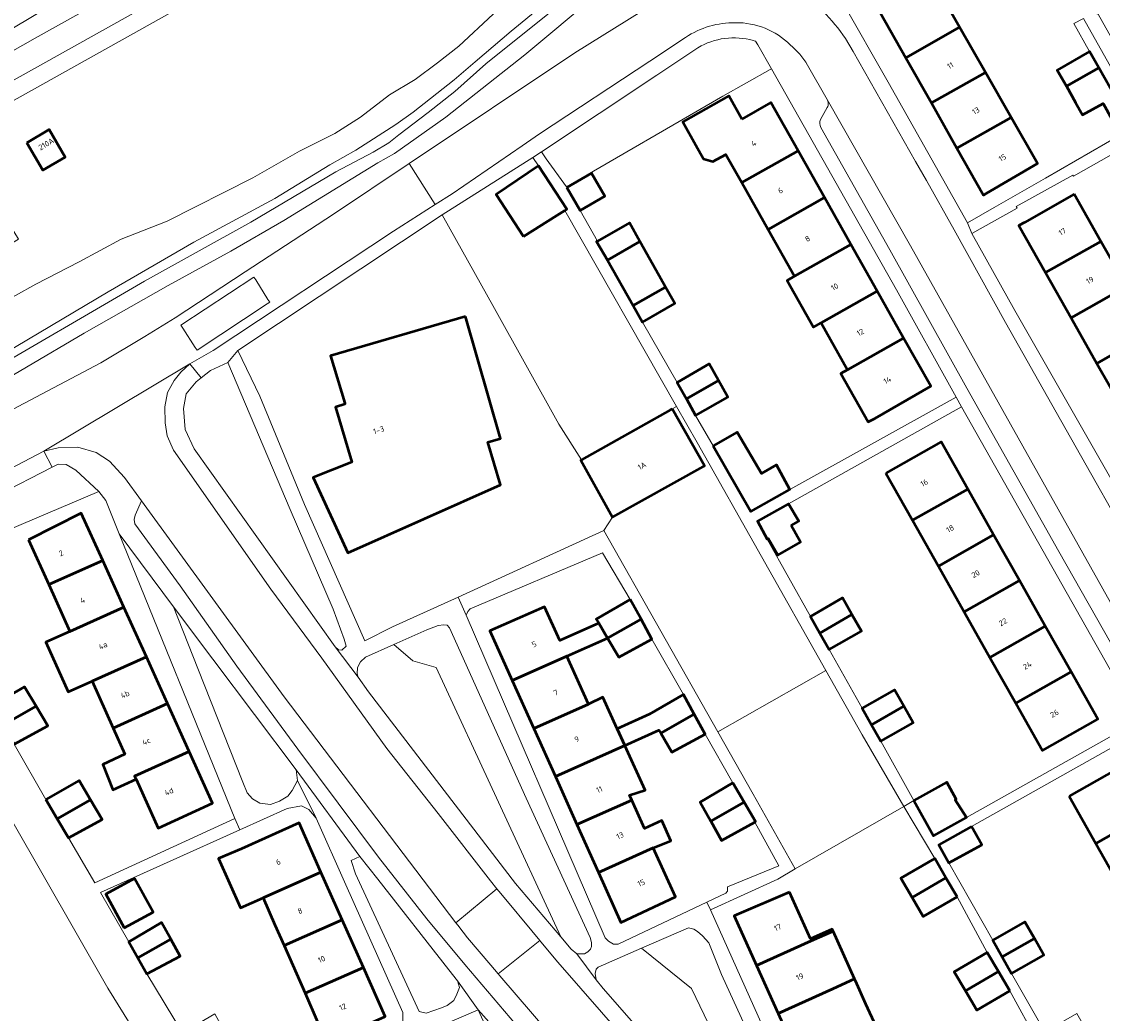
# Model space of a CAD drawing. Header units: metres. Extents: x 113441 to 115918, y 474822 to 477887.
# Tile 106 of 145: x 114306 to 114430, y 476734 to 476848. Entities that reach past the tile are written whole.
import ezdxf
from ezdxf.enums import TextEntityAlignment as Align

# ---------------------------------------------------------------- set-up
doc = ezdxf.new("R2010")
doc.units = ezdxf.units.M
for name, color, linetype, lineweight in [('B-WE-GR-BEPLANTING_CULTUUR_BOSPLANTSOEN-GV', 252, 'Continuous', 18), ('B-WE-GR-GRAS-GV', 252, 'Continuous', 13), ('B-WE-GR-GROENVOORZIENING-GV', 252, 'Continuous', 18), ('B-WE-GR-STRUIK-GV', 252, 'Continuous', 13), ('B-WE-OG-BEBOUWING-GV', 7, 'Continuous', 50), ('B-WE-OG-BEBOUWING-T18', 7, 'Continuous', 50), ('B-WE-OG-TERREIN_ERF-GV', 252, 'Continuous', 18), ('B-WE-OG-WATER-GV', 252, 'Continuous', 18), ('B-WE-OG-WATER_SLOOT-GV', 252, 'Continuous', 18), ('B-WE-VH-ONVERHARD-GV', 252, 'Continuous', 18), ('B-WE-VH-VERHARDING_GESLOTEN-GV', 252, 'Continuous', 18), ('B-WE-VH-VERHARDING_OPEN-GV', 252, 'Continuous', 18)]:
    doc.layers.add(name, color=color, linetype=linetype, lineweight=lineweight)
doc.styles.add('NLCS-ISO-ANNOTATIEF-T18', font='NLCS-ISO.ttf', dxfattribs={"height": 1.8})

msp = doc.modelspace()

# ---------------------------------------------------------------- linework, layer by layer
at = {"layer": 'B-WE-GR-BEPLANTING_CULTUUR_BOSPLANTSOEN-GV'}
for points in [[(114348.15, 476839.2), (114351.06, 476840.95), (114353.62, 476842.86), (114356.07, 476844.77), (114360.02, 476848.43), (114365.5, 476853.09), (114371.61, 476857.6), (114381.48, 476865.16), (114382.36, 476865.6), (114383.16, 476865.51), (114384, 476865.21), (114385.619, 476863.328), (114386.094, 476863.55), (114376.41, 476880.671), (114375.55, 476879.918), (114371.025, 476875.96)], [(114367.073, 476873.227), (114298.289, 476834.811), (114298.175, 476834.747), (114298.336, 476834.484), (114305.593, 476822.654), (114305.594, 476822.653), (114302.602, 476820.862), (114289.991, 476813.301), (114289.125, 476814.842), (114287.966, 476814.157), (114289.566, 476809.739), (114289.661, 476809.477), (114289.427, 476809.215)], [(114289.384, 476803.414), (114290.455, 476801.402), (114291.24, 476801.587), (114290.65, 476803.069), (114289.87, 476805.03), (114289.85, 476806), (114290, 476806.98), (114290.35, 476807.82), (114290.91, 476808.46), (114291.84, 476809.02), (114298.23, 476812.3), (114307.59, 476817.5), (114312.54, 476820.04), (114317.37, 476822.63), (114322.62, 476824.71), (114332.46, 476829.66), (114337.83, 476832.75), (114341.87, 476834.75), (114344.81, 476836.65), (114348.15, 476839.2)]]:
    msp.add_lwpolyline(points, dxfattribs=at)
for points in [[(114310.954, 476832.063), (114308.386, 476830.56), (114306.543, 476833.699), (114309.105, 476835.203)], [(114314.81, 476793.72), (114312.18, 476796.18), (114311.06, 476796.82), (114310.14, 476796.86), (114309.461, 476796.511), (114303.18, 476793.28), (114294.55, 476788.95), (114292.001, 476787.588), (114293.802, 476784.326), (114296.96, 476786.14)]]:
    msp.add_lwpolyline(points, close=True, dxfattribs=at)
at = {"layer": 'B-WE-GR-GRAS-GV'}
msp.add_lwpolyline([(114383.399, 476799.322), (114381.035, 476803.467), (114380.562, 476803.201), (114384.24, 476796.659), (114384.134, 476796.6), (114373.723, 476790.782), (114372.72, 476789.23), (114385.777, 476766.147), (114398.187, 476773.179)], close=True, dxfattribs=at)
at = {"layer": 'B-WE-GR-GROENVOORZIENING-GV'}
for points in [[(114388.342, 476859.757), (114388.233, 476859.722), (114386.903, 476862.119), (114386.094, 476863.55), (114385.619, 476863.328), (114385.877, 476862.64), (114385.87, 476861.85), (114383.58, 476859.45), (114371.96, 476850.72), (114363.64, 476843.79), (114354.59, 476836.62), (114348.7, 476832.47), (114346.78, 476831.4), (114336.02, 476824.79), (114329.95, 476821.26), (114322.77, 476817.34), (114313.11, 476811.87), (114293.26, 476800.16)], [(114323.54, 476813.64), (114331.57, 476818.92), (114341.7, 476825.51), (114350.408, 476831.327), (114369.38, 476844), (114377.052, 476848.792), (114377.995, 476849.46), (114379.518, 476850.423)], [(114295.193, 476797.861), (114295.25, 476797.756), (114305.54, 476803.45), (114315.04, 476808.45), (114320.07, 476811.48), (114323.54, 476813.64)]]:
    msp.add_lwpolyline(points, dxfattribs=at)
for points in [[(114329.59, 476808.5), (114327.61, 476807.6), (114326.53, 476806.741), (114325.95, 476806.28), (114324.81, 476804.91), (114324.5, 476803.25), (114324.7, 476800.82), (114325.74, 476798.59), (114341.89, 476775.89), (114342.27, 476775.58), (114342.67, 476775.53), (114343.18, 476776), (114342.93, 476776.79), (114341.69, 476780.23), (114336.73, 476791.64)], [(114327.892, 476774.48), (114323.38, 476780.48), (114326.157, 476773.436), (114331.3, 476760.39), (114331.81, 476759.17), (114332.43, 476758.47), (114333.26, 476758), (114334.5, 476757.83), (114335.52, 476758.2), (114336.48, 476758.79), (114336.98, 476759.43), (114337.58, 476760.58), (114337.42, 476761.81)], [(114363.82, 476758.57), (114355.03, 476778.08), (114354.76, 476778.39), (114354.36, 476778.44), (114353.71, 476778.34), (114352.4, 476777.85), (114348.626, 476776.173), (114350.808, 476774.302), (114353.484, 476773.538), (114367.784, 476742.645), (114368.96, 476741.26), (114369.6, 476740.71), (114370.51, 476740.73), (114370.88, 476740.93), (114371.19, 476741.25), (114371.3, 476741.54), (114371.31, 476742.03), (114371.16, 476742.57)], [(114348.626, 476776.173), (114345.38, 476774.73), (114344.82, 476774.2), (114344.46, 476773.54), (114344.44, 476772.82), (114344.54, 476772.45), (114345.72, 476770.76), (114362.59, 476748.76), (114367.784, 476742.645), (114353.484, 476773.538), (114350.808, 476774.302)], [(114344.729, 476751.888), (114343.743, 476751.407), (114344.249, 476749.87), (114351.535, 476734.098), (114352.341, 476733.891), (114354.095, 476734.51), (114354.761, 476734.782), (114355.53, 476735.38), (114355.86, 476736.07), (114356.16, 476736.85), (114355.94, 476737.61), (114354.955, 476738.864), (114346.79, 476749.264)], [(114386.19, 476738.35), (114384.74, 476741.97), (114384.04, 476742.76), (114383.46, 476743.26), (114383.05, 476743.54), (114382.42, 476743.7), (114377.019, 476741.351), (114382.778, 476736.723), (114394.298, 476712.755), (114398.5, 476708.13), (114399.02, 476707.69), (114399.59, 476708.04), (114399.75, 476708.5), (114399.56, 476709.24)], [(114377.019, 476741.351), (114372.05, 476739.19), (114371.83, 476738.96), (114371.7, 476738.47), (114371.83, 476737.73), (114372.62, 476736.74), (114380.97, 476727.23), (114392.64, 476714.58), (114394.298, 476712.755), (114382.778, 476736.723)]]:
    msp.add_lwpolyline(points, close=True, dxfattribs=at)
at = {"layer": 'B-WE-GR-STRUIK-GV'}
msp.add_lwpolyline([(114389.846, 476845.416, 0.206115), (114383.494, 476844.591)], format="xyb", dxfattribs=at)
for points in [[(114391.781, 476842.105), (114391.922, 476842.185), (114390.368, 476844.932), (114390.086, 476845.344), (114389.966, 476845.381), (114389.846, 476845.416)], [(114383.494, 476844.591), (114378.788, 476841.438), (114365.565, 476832.645), (114366.081, 476831.846), (114368.44, 476828.646), (114386.348, 476839.032), (114391.781, 476842.105)]]:
    msp.add_lwpolyline(points, dxfattribs=at)
at = {"layer": 'B-WE-OG-BEBOUWING-GV'}
for points in [[(114410.561, 476852.138), (114404.397, 476848.644), (114407.335, 476843.452), (114413.513, 476846.954)], [(114413.513, 476846.954), (114407.335, 476843.452), (114410.272, 476838.261), (114416.465, 476841.771)], [(114429.474, 476842.294), (114428.415, 476844.149), (114424.695, 476842.027), (114425.754, 476840.172)], [(114416.465, 476841.771), (114410.272, 476838.261), (114413.21, 476833.07), (114419.411, 476836.599)], [(114429.474, 476842.294), (114425.754, 476840.172), (114426.812, 476838.316), (114427.616, 476836.906), (114429.988, 476838.2), (114431.97, 476834.615), (114433.358, 476835.414)], [(114388.522, 476836.418), (114387.031, 476839.063), (114381.762, 476836.098), (114383.261, 476833.435), (114384.155, 476831.846), (114385.22, 476831.533), (114386.698, 476832.368), (114388.528, 476829.129), (114394.984, 476832.771), (114391.855, 476838.318)], [(114419.411, 476836.599), (114413.21, 476833.07), (114416.255, 476827.687), (114416.56, 476827.865), (114422.424, 476831.307)], [(114306.543, 476833.699), (114308.386, 476830.56), (114310.954, 476832.063), (114309.105, 476835.203)], [(114394.984, 476832.771), (114388.528, 476829.129), (114391.558, 476823.765), (114398.011, 476827.405)], [(114363.505, 476822.955), (114367.33, 476825.359), (114368.227, 476825.923), (114368.471, 476826.076), (114365.237, 476831.041), (114360.356, 476827.777)], [(114368.483, 476828.571), (114369.99, 476825.924), (114372.839, 476827.57), (114371.315, 476830.208)], [(114398.011, 476827.405), (114391.558, 476823.765), (114394.588, 476818.401), (114401.037, 476822.039)], [(114426.647, 476827.791), (114420.956, 476824.568), (114420.296, 476824.194), (114423.352, 476818.815), (114429.714, 476822.387)], [(114376.83, 476822.394), (114375.646, 476824.513), (114371.977, 476822.436), (114371.885, 476822.384), (114373.122, 476820.248)], [(114378.696, 476819.055), (114376.83, 476822.394), (114373.122, 476820.248), (114376.085, 476815.037), (114379.778, 476817.154)], [(114401.037, 476822.039), (114394.588, 476818.401), (114393.72, 476817.912), (114396.747, 476812.545), (114397.618, 476813.036), (114404.064, 476816.672)], [(114429.714, 476822.387), (114423.352, 476818.815), (114426.308, 476813.61), (114432.65, 476817.213)], [(114379.778, 476817.154), (114376.085, 476815.037), (114377.152, 476813.135), (114380.86, 476815.252)], [(114432.65, 476817.213), (114426.308, 476813.61), (114429.265, 476808.406), (114435.604, 476812.007)], [(114404.064, 476816.672), (114397.618, 476813.036), (114400.648, 476807.672), (114407.091, 476811.306)], [(114356.865, 476813.797), (114341.362, 476809.285), (114342.995, 476803.84), (114343.031, 476803.72), (114341.929, 476803.39), (114343.829, 476797.062), (114339.397, 476795.332), (114343.344, 476786.675), (114360.879, 476794.497), (114359.407, 476799.354), (114360.848, 476799.793)], [(114435.604, 476812.007), (114429.265, 476808.406), (114432.221, 476803.202), (114438.557, 476806.801)], [(114407.091, 476811.306), (114400.648, 476807.672), (114399.905, 476807.253), (114403.025, 476801.722), (114403.795, 476802.1), (114410.211, 476805.775)], [(114385.869, 476806.442), (114384.787, 476808.344), (114381.109, 476806.227), (114382.176, 476804.325)], [(114385.869, 476806.442), (114382.176, 476804.325), (114383.243, 476802.424), (114386.951, 476804.541)], [(114380.562, 476803.201), (114380.348, 476803.081), (114370.153, 476797.35), (114370.076, 476797.307), (114373.723, 476790.782), (114384.134, 476796.6), (114384.24, 476796.659)], [(114385.248, 476798.934), (114389.565, 476791.441), (114394.053, 476793.935), (114392.516, 476796.756), (114390.778, 476795.764), (114388.016, 476800.519)], [(114405.052, 476795.826), (114408.111, 476790.413), (114414.452, 476793.995), (114411.393, 476799.409)], [(114414.452, 476793.995), (114408.111, 476790.413), (114411.071, 476785.174), (114417.412, 476788.757)], [(114394.185, 476789.817), (114395.055, 476790.308), (114393.877, 476792.296), (114390.33, 476790.305), (114391.442, 476788.269), (114391.573, 476788.343), (114392.654, 476786.427), (114395.267, 476787.901)], [(114306.753, 476788.186), (114309.059, 476783.046), (114315.247, 476785.823), (114312.795, 476791.241)], [(114417.412, 476788.757), (114411.071, 476785.174), (114414.031, 476779.934), (114420.372, 476783.517)], [(114315.247, 476785.823), (114309.059, 476783.046), (114311.474, 476777.663), (114317.679, 476780.447)], [(114420.372, 476783.517), (114414.031, 476779.934), (114416.992, 476774.695), (114423.333, 476778.278)], [(114375.74, 476781.35), (114371.84, 476779.09), (114372.122, 476778.613), (114373.13, 476776.905), (114376.975, 476779.075)], [(114401.166, 476779.608), (114400.084, 476781.509), (114396.406, 476779.392), (114397.473, 476777.491)], [(114317.679, 476780.447), (114311.474, 476777.663), (114308.737, 476776.435), (114311.293, 476770.739), (114314.03, 476771.967), (114320.253, 476774.76)], [(114373.13, 476776.905), (114372.122, 476778.613), (114367.648, 476776.634), (114365.904, 476780.496), (114359.656, 476777.727), (114362.211, 476772.034), (114368.459, 476774.838)], [(114376.975, 476779.075), (114373.13, 476776.905), (114374.42, 476774.72), (114378.21, 476776.8)], [(114401.166, 476779.608), (114397.473, 476777.491), (114398.54, 476775.589), (114402.248, 476777.706)], [(114423.333, 476778.278), (114416.992, 476774.695), (114419.952, 476769.456), (114426.293, 476773.039)], [(114320.253, 476774.76), (114314.03, 476771.967), (114316.437, 476766.603), (114322.677, 476769.403)], [(114368.459, 476774.838), (114362.211, 476772.034), (114364.681, 476766.53), (114370.94, 476769.34)], [(114426.293, 476773.039), (114419.952, 476769.456), (114423.011, 476764.042), (114429.352, 476767.625)], [(114302.487, 476769.139), (114303.787, 476766.944), (114307.617, 476769.089), (114306.297, 476771.309)], [(114374.247, 476766.513), (114372.61, 476770.13), (114370.94, 476769.34), (114364.681, 476766.53), (114367.152, 476761.026), (114375.113, 476764.6)], [(114383.08, 476768.176), (114381.845, 476770.451), (114377.945, 476768.191), (114374.247, 476766.513), (114375.113, 476764.6), (114379.027, 476766.358), (114379.235, 476766.006)], [(114407.109, 476769.094), (114406.027, 476770.995), (114402.349, 476768.878), (114403.416, 476766.977)], [(114307.617, 476769.089), (114303.787, 476766.944), (114305.087, 476764.749), (114308.937, 476766.869)], [(114322.677, 476769.403), (114316.437, 476766.603), (114317.78, 476763.61), (114315.25, 476762.4), (114316.42, 476759.53), (114319.08, 476760.72), (114318.911, 476761.096), (114325.163, 476763.909)], [(114407.109, 476769.094), (114403.416, 476766.977), (114404.483, 476765.075), (114408.191, 476767.192)], [(114383.08, 476768.176), (114379.235, 476766.006), (114380.525, 476763.821), (114384.315, 476765.901)], [(114325.163, 476763.909), (114318.911, 476761.096), (114319.08, 476760.72), (114321.597, 476755.113), (114327.843, 476757.987)], [(114375.113, 476764.6), (114367.152, 476761.026), (114369.622, 476755.522), (114375.908, 476758.344), (114375.658, 476758.899), (114377.44, 476759.46)], [(114426.069, 476758.774), (114429.133, 476753.35), (114435.492, 476756.943), (114432.428, 476762.367)], [(114308.73, 476758.4), (114310.03, 476756.205), (114313.86, 476758.35), (114312.54, 476760.57)], [(114387.51, 476760.33), (114383.75, 476758.1), (114384.985, 476755.91), (114388.815, 476758.1)], [(114408.273, 476758.277), (114410.524, 476754.243), (114414.285, 476756.342), (114413.02, 476758.384), (114413.116, 476758.438), (114412.034, 476760.376)], [(114313.86, 476758.35), (114310.03, 476756.205), (114311.33, 476754.01), (114315.18, 476756.13)], [(114375.908, 476758.344), (114369.622, 476755.522), (114372.092, 476750.019), (114378.379, 476752.873), (114380.39, 476753.66), (114379.37, 476755.98), (114377.378, 476755.089)], [(114388.815, 476758.1), (114384.985, 476755.91), (114386.22, 476753.72), (114390.03, 476755.82), (114390.12, 476755.87)], [(114435.492, 476756.943), (114429.133, 476753.35), (114432.099, 476748.101), (114438.458, 476751.693)], [(114331.171, 476752.735), (114328.531, 476751.623), (114331.049, 476745.968), (114333.642, 476747.121), (114340.276, 476750.076), (114337.758, 476755.731)], [(114414.87, 476755.294), (114411.109, 476753.195), (114412.287, 476751.148), (114416.048, 476753.217)], [(114378.379, 476752.873), (114372.092, 476750.019), (114374.658, 476744.301), (114380.917, 476747.253)], [(114411.932, 476749.439), (114410.651, 476751.639), (114406.787, 476749.389), (114408.068, 476747.189)], [(114340.276, 476750.076), (114333.642, 476747.121), (114335, 476744.037), (114336.049, 476741.653), (114342.707, 476744.617)], [(114317.726, 476743.687), (114321.041, 476745.497), (114318.904, 476749.357), (114315.621, 476747.541)], [(114413.213, 476747.239), (114411.932, 476749.439), (114408.068, 476747.189), (114409.349, 476744.989)], [(114394.013, 476747.775), (114387.659, 476745.073), (114390.23, 476739.361), (114396.507, 476742.187), (114399, 476743.309), (114398.9, 476743.53), (114396.394, 476742.442)], [(114323.05, 476742.375), (114321.98, 476744.3), (114318.25, 476742.08), (114319.279, 476740.241)], [(114342.707, 476744.617), (114336.049, 476741.653), (114338.457, 476736.184), (114345.138, 476739.159)], [(114422.088, 476742.477), (114421.006, 476744.379), (114417.328, 476742.262), (114418.395, 476740.36)], [(114399, 476743.309), (114396.507, 476742.187), (114390.23, 476739.361), (114392.694, 476733.887), (114398.954, 476736.705), (114401.468, 476737.837)], [(114323.05, 476742.375), (114319.279, 476740.241), (114320.308, 476738.402), (114324.12, 476740.45)], [(114422.088, 476742.477), (114418.395, 476740.36), (114419.462, 476738.459), (114423.17, 476740.576)], [(114417.971, 476738.682), (114416.671, 476740.88), (114412.902, 476738.65), (114414.202, 476736.452)], [(114345.138, 476739.159), (114338.457, 476736.184), (114339.89, 476732.929), (114340.939, 476730.545), (114347.652, 476733.512)], [(114402.77, 476734.95), (114401.57, 476737.61), (114401.468, 476737.837), (114398.954, 476736.705), (114392.694, 476733.887), (114395.158, 476728.414), (114401.401, 476731.224), (114403.957, 476732.374)], [(114419.272, 476736.485), (114417.971, 476738.682), (114414.202, 476736.452), (114415.503, 476734.255)]]:
    msp.add_lwpolyline(points, close=True, dxfattribs=at)
at = {"layer": 'B-WE-OG-TERREIN_ERF-GV'}
for points in [[(114410.561, 476852.138), (114413.513, 476846.954), (114416.465, 476841.771), (114419.411, 476836.599), (114422.424, 476831.307), (114416.56, 476827.865), (114416.255, 476827.687), (114413.21, 476833.07), (114410.272, 476838.261), (114407.335, 476843.452), (114404.397, 476848.644), (114401.46, 476853.835), (114398.357, 476859.32), (114399.059, 476859.729), (114398.987, 476860.283), (114400.851, 476860.732), (114404.474, 476862.79), (114407.61, 476857.321), (114408.999, 476854.883)], [(114406.266, 476816.837), (114391.922, 476842.185), (114391.781, 476842.105), (114386.348, 476839.032), (114368.44, 476828.646), (114368.483, 476828.571), (114371.315, 476830.208), (114372.839, 476827.57), (114369.99, 476825.924), (114371.977, 476822.436), (114375.646, 476824.513), (114376.83, 476822.394), (114378.696, 476819.055), (114379.778, 476817.154), (114380.86, 476815.252), (114377.152, 476813.135), (114381.109, 476806.227), (114384.787, 476808.344), (114385.869, 476806.442), (114386.951, 476804.541), (114383.243, 476802.424), (114385.248, 476798.934), (114388.016, 476800.519), (114390.778, 476795.764), (114392.516, 476796.756), (114394.053, 476793.935), (114413.102, 476804.529)], [(114393.72, 476817.912), (114394.588, 476818.401), (114391.558, 476823.765), (114388.528, 476829.129), (114386.698, 476832.368), (114385.22, 476831.533), (114384.155, 476831.846), (114383.261, 476833.435), (114381.762, 476836.098), (114387.031, 476839.063), (114388.522, 476836.418), (114391.855, 476838.318), (114394.984, 476832.771), (114398.011, 476827.405), (114401.037, 476822.039), (114404.064, 476816.672), (114407.091, 476811.306), (114410.211, 476805.775), (114403.795, 476802.1), (114403.025, 476801.722), (114399.905, 476807.253), (114400.648, 476807.672), (114397.618, 476813.036), (114396.747, 476812.545)], [(114435.604, 476812.007), (114438.557, 476806.801), (114441.496, 476801.623), (114442.852, 476799.233), (114444.49, 476796.347), (114438.244, 476792.599), (114435.177, 476797.997), (114432.221, 476803.202), (114429.265, 476808.406), (114426.308, 476813.61), (114423.352, 476818.815), (114420.296, 476824.194), (114420.956, 476824.568), (114426.647, 476827.791), (114429.714, 476822.387), (114432.65, 476817.213)], [(114372.72, 476789.23), (114373.723, 476790.782), (114370.076, 476797.307), (114370.153, 476797.35), (114367.57, 476801.45), (114360.157, 476814.711), (114354.16, 476825.44), (114330.74, 476809.87), (114333.28, 476804.64), (114338.4, 476792.22), (114345.31, 476776.59), (114348.48, 476778.2), (114355.998, 476781.621)], [(114356.865, 476813.797), (114360.848, 476799.793), (114359.407, 476799.354), (114360.879, 476794.497), (114343.344, 476786.675), (114339.397, 476795.332), (114343.829, 476797.062), (114341.929, 476803.39), (114343.031, 476803.72), (114342.995, 476803.84), (114341.362, 476809.285)], [(114416.992, 476774.695), (114414.031, 476779.934), (114411.071, 476785.174), (114408.111, 476790.413), (114405.052, 476795.826), (114411.393, 476799.409), (114414.452, 476793.995), (114417.412, 476788.757), (114420.372, 476783.517), (114423.333, 476778.278), (114426.293, 476773.039), (114429.352, 476767.625), (114423.011, 476764.042), (114419.952, 476769.456)], [(114317.151, 476788.859), (114315.6, 476792.68), (114314.81, 476793.72), (114296.96, 476786.14), (114299.93, 476781.06), (114300.43, 476781.41), (114301.68, 476779.205), (114302.93, 476777), (114299.26, 476774.75), (114302.487, 476769.139), (114306.297, 476771.309), (114307.617, 476769.089), (114308.937, 476766.869), (114305.087, 476764.749), (114308.73, 476758.4), (114312.54, 476760.57), (114313.86, 476758.35), (114315.18, 476756.13), (114311.33, 476754.01), (114314.36, 476748.86), (114330.39, 476756.23)], [(114316.437, 476766.603), (114314.03, 476771.967), (114311.293, 476770.739), (114308.737, 476776.435), (114311.474, 476777.663), (114309.059, 476783.046), (114306.753, 476788.186), (114312.795, 476791.241), (114315.247, 476785.823), (114317.679, 476780.447), (114320.253, 476774.76), (114322.677, 476769.403), (114325.163, 476763.909), (114327.843, 476757.987), (114321.597, 476755.113), (114319.08, 476760.72), (114316.42, 476759.53), (114315.25, 476762.4), (114317.78, 476763.61)], [(114390.03, 476755.82), (114386.22, 476753.72), (114384.985, 476755.91), (114383.75, 476758.1), (114387.51, 476760.33), (114384.315, 476765.901), (114380.525, 476763.821), (114379.235, 476766.006), (114379.027, 476766.358), (114375.113, 476764.6), (114377.44, 476759.46), (114375.658, 476758.899), (114375.908, 476758.344), (114377.378, 476755.089), (114379.37, 476755.98), (114380.39, 476753.66), (114378.379, 476752.873), (114380.917, 476747.253), (114374.658, 476744.301), (114372.092, 476750.019), (114369.622, 476755.522), (114367.152, 476761.026), (114364.681, 476766.53), (114362.211, 476772.034), (114359.656, 476777.727), (114365.904, 476780.496), (114367.648, 476776.634), (114372.122, 476778.613), (114371.84, 476779.09), (114375.74, 476781.35), (114372.57, 476786.69), (114357.38, 476780.25), (114357.1, 476779.95), (114356.94, 476779.55), (114372.88, 476742.55), (114373.26, 476742.18), (114373.81, 476741.82), (114374.35, 476741.81), (114384.534, 476746.646), (114386.69, 476747.67), (114386.91, 476747.91), (114386.88, 476748.39), (114392.77, 476750.8)], [(114378.21, 476776.8), (114374.42, 476774.72), (114373.13, 476776.905), (114368.459, 476774.838), (114370.94, 476769.34), (114372.61, 476770.13), (114374.247, 476766.513), (114377.945, 476768.191), (114381.845, 476770.451)], [(114454.951, 476730.489), (114434.742, 476766.262), (114434.612, 476766.393), (114414.87, 476755.294), (114416.048, 476753.217), (114412.287, 476751.148), (114417.328, 476742.262), (114421.006, 476744.379), (114422.088, 476742.477), (114423.17, 476740.576), (114419.462, 476738.459), (114423.27, 476731.767), (114426.948, 476733.884), (114428.03, 476731.982), (114429.112, 476730.081), (114425.404, 476727.964), (114429.238, 476721.21), (114432.976, 476723.267), (114434.124, 476721.22), (114430.452, 476719.121), (114431.671, 476717.199)], [(114429.133, 476753.35), (114426.069, 476758.774), (114432.428, 476762.367), (114435.492, 476756.943), (114438.458, 476751.693), (114441.425, 476746.443), (114444.391, 476741.194), (114447.357, 476735.944), (114450.421, 476730.52), (114444.061, 476726.927), (114440.997, 476732.351), (114438.031, 476737.601), (114435.065, 476742.85), (114432.099, 476748.101)], [(114336.41, 476757.38), (114330.971, 476754.936), (114314.98, 476747.75), (114318.25, 476742.08), (114321.98, 476744.3), (114323.05, 476742.375), (114324.12, 476740.45), (114320.308, 476738.402), (114324.4, 476731.67), (114328.12, 476733.82), (114329.19, 476731.895), (114330.26, 476729.97), (114326.7, 476728.057), (114329.38, 476722.93), (114347.56, 476730.86), (114349.181, 476731.875), (114349.669, 476732.944), (114349.669, 476733.976), (114343.142, 476748.641), (114339.729, 476756.255), (114338.867, 476757.268), (114338.032, 476757.69)], [(114425.025, 476726.279), (114421.256, 476724.049), (114419.956, 476726.247), (114418.655, 476728.444), (114422.424, 476730.674), (114419.272, 476736.485), (114415.503, 476734.255), (114414.202, 476736.452), (114412.902, 476738.65), (114416.671, 476740.88), (114413.213, 476747.239), (114409.349, 476744.989), (114408.068, 476747.189), (114406.787, 476749.389), (114410.651, 476751.639), (114407.12, 476757.603), (114394.662, 476750.441), (114392.66, 476749.29), (114384.96, 476745.75), (114401.19, 476709.53), (114412.84, 476714.6), (114428, 476721.198)], [(114336.049, 476741.653), (114335, 476744.037), (114333.642, 476747.121), (114331.049, 476745.968), (114328.531, 476751.623), (114331.171, 476752.735), (114337.758, 476755.731), (114340.276, 476750.076), (114342.707, 476744.617), (114345.138, 476739.159), (114347.652, 476733.512), (114340.939, 476730.545), (114339.89, 476732.929), (114338.457, 476736.184)], [(114317.726, 476743.687), (114315.621, 476747.541), (114318.904, 476749.357), (114321.041, 476745.497)]]:
    msp.add_lwpolyline(points, close=True, dxfattribs=at)
for points in [[(114394.857, 476859.009), (114405.324, 476840.638), (114414.421, 476824.503), (114417.47, 476826.26), (114423.364, 476829.656), (114431.97, 476834.615), (114429.988, 476838.2), (114427.616, 476836.906), (114426.812, 476838.316), (114425.754, 476840.172), (114424.695, 476842.027), (114428.415, 476844.149), (114426.601, 476847.365), (114427.714, 476847.958)], [(114434.081, 476834.128), (114426.555, 476829.87), (114426.498, 476829.979), (114420.015, 476826.383), (114420.1, 476826.218), (114414.904, 476823.278), (114419.853, 476814.471), (114434.669, 476788.523)], [(114432.966, 476769.448), (114413.74, 476803.44), (114393.877, 476792.296), (114395.055, 476790.308), (114394.185, 476789.817), (114395.267, 476787.901), (114392.654, 476786.427), (114391.573, 476788.343), (114391.442, 476788.269), (114396.406, 476779.392), (114400.084, 476781.509), (114401.166, 476779.608), (114402.248, 476777.706), (114398.54, 476775.589), (114402.349, 476768.878), (114406.027, 476770.995), (114407.109, 476769.094), (114408.191, 476767.192), (114404.483, 476765.075), (114408.273, 476758.277), (114412.034, 476760.376), (114413.116, 476758.438), (114413.02, 476758.384), (114414.285, 476756.342), (114434.091, 476767.458)], [(114395.158, 476728.414), (114392.694, 476733.887), (114390.23, 476739.361), (114387.659, 476745.073), (114394.013, 476747.775), (114396.394, 476742.442), (114398.9, 476743.53), (114399, 476743.309), (114401.468, 476737.837), (114401.57, 476737.61), (114402.77, 476734.95), (114403.957, 476732.374)], [(114374.931, 476697.81), (114358.315, 476734.291), (114355.553, 476733.105)]]:
    msp.add_lwpolyline(points, dxfattribs=at)
at = {"layer": 'B-WE-OG-WATER-GV'}
for points in [[(114432.292, 476846.916), (114430.819, 476848.626), (114430.187, 476849.36), (114429.941, 476849.212), (114426.964, 476854.159), (114425.882, 476856.105), (114420.543, 476865.603), (114416.479, 476872.692), (114409.97, 476883.635), (114409.19, 476882.991), (114409.375, 476882.668), (114415.516, 476871.958), (114428.913, 476848.593), (114429.35, 476848.45), (114429.386, 476848.438), (114458.322, 476797.003), (114460.288, 476794.65), (114460.565, 476795.99), (114460.61, 476796.211), (114460.698, 476796.637), (114460.923, 476797.72)], [(114300.47, 476806.46), (114320.05, 476817.82), (114332.25, 476824.6), (114341.97, 476830.35), (114346.26, 476832.62), (114348.07, 476833.68), (114349.2, 476834.62), (114352.57, 476837.15), (114355.64, 476839.59), (114359.2, 476842.73), (114375.45, 476855.82)], [(114369.26, 476852.4), (114362.1, 476846.5), (114357.94, 476842.98), (114355.55, 476840.9), (114350.83, 476837.2), (114348.86, 476835.79), (114344.26, 476832.86), (114341.29, 476831.17), (114334.97, 476827.32), (114325.7, 476822.32), (114315.87, 476816.62), (114293.51, 476803.34)]]:
    msp.add_lwpolyline(points, dxfattribs=at)
at = {"layer": 'B-WE-OG-WATER_SLOOT-GV'}
for points in [[(114375.45, 476855.82), (114359.2, 476842.73), (114355.64, 476839.59), (114352.57, 476837.15), (114349.2, 476834.62), (114348.07, 476833.68), (114346.26, 476832.62), (114341.97, 476830.35), (114332.25, 476824.6), (114320.05, 476817.82), (114300.47, 476806.46)], [(114293.51, 476803.34), (114315.87, 476816.62), (114325.7, 476822.32), (114334.97, 476827.32), (114341.29, 476831.17), (114344.26, 476832.86), (114348.86, 476835.79), (114350.83, 476837.2), (114355.55, 476840.9), (114357.94, 476842.98), (114362.1, 476846.5), (114369.26, 476852.4)], [(114293.26, 476800.16), (114313.11, 476811.87), (114322.77, 476817.34), (114329.95, 476821.26), (114336.02, 476824.79), (114346.78, 476831.4), (114348.7, 476832.47), (114354.59, 476836.62), (114363.64, 476843.79), (114371.96, 476850.72)], [(114360.02, 476848.43), (114356.07, 476844.77), (114353.62, 476842.86), (114351.06, 476840.95), (114348.15, 476839.2), (114344.81, 476836.65), (114341.87, 476834.75), (114337.83, 476832.75), (114332.46, 476829.66), (114322.62, 476824.71), (114317.37, 476822.63), (114312.54, 476820.04), (114307.59, 476817.5), (114298.23, 476812.3)], [(114427.714, 476847.958), (114442.024, 476822.538), (114443.876, 476819.248), (114444.962, 476817.4), (114446.047, 476815.552), (114447.943, 476812.213), (114458.501, 476793.615), (114462.498, 476786.574), (114464.356, 476783.247), (114465.397, 476781.369), (114466.437, 476779.49), (114468.327, 476776.138), (114482.713, 476750.626), (114484.643, 476747.259), (114485.717, 476745.36), (114486.792, 476743.461), (114488.516, 476740.5), (114493.169, 476732.27), (114495.43, 476728.27), (114495.69, 476729.016), (114496.549, 476731.954), (114496.613, 476732.171), (114496.641, 476732.269), (114496.834, 476732.928)], [(114458.322, 476797.003), (114429.386, 476848.438)]]:
    msp.add_lwpolyline(points, dxfattribs=at)
at = {"layer": 'B-WE-VH-ONVERHARD-GV'}
msp.add_lwpolyline([(114354.08, 476671.18), (114334.82, 476704.66), (114320.882, 476728.461), (114320.254, 476729.638), (114315.85, 476736.79), (114304.77, 476756.09), (114298.941, 476766.719), (114295.557, 476765.153), (114292.105, 476763.206), (114288.388, 476761.108), (114282.488, 476757.364), (114271.847, 476777.003), (114259.94, 476770.963), (114254.614, 476768.128), (114250.452, 476766.134), (114254.885, 476758.107), (114263.207, 476743.375), (114264.292, 476741.456), (114282.842, 476708.617), (114283.519, 476707.394), (114301.471, 476675.543)], dxfattribs=at)
at = {"layer": 'B-WE-VH-VERHARDING_GESLOTEN-GV'}
for points in [[(114365.15, 476877.953), (114358.998, 476874.49), (114335.519, 476861.381), (114335.503, 476861.372), (114318.532, 476851.877), (114307.486, 476845.68), (114303.217, 476843.29), (114291.05, 476836.235), (114291.04, 476836.229), (114288.332, 476834.676), (114278.714, 476829.43), (114268.981, 476824.297), (114260.117, 476819.65), (114259.184, 476819.219), (114258.421, 476818.792)], [(114291.539, 476838.846), (114327.175, 476860.137), (114334.02, 476864.011), (114357.44, 476877.019)], [(114257.861, 476814.484), (114264.66, 476818.33), (114272.54, 476822.65), (114280.85, 476827.34), (114288.655, 476831.716), (114294.064, 476834.742), (114366.591, 476875.313)], [(114379.518, 476850.423), (114377.995, 476849.46), (114377.052, 476848.792), (114369.38, 476844), (114350.408, 476831.327), (114353.376, 476826.618), (114355.31, 476827.86), (114363.365, 476833.356), (114365.35, 476834.71), (114377.973, 476843.061), (114382.089, 476845.772)], [(114396.08, 476842.596), (114398.319, 476838.669), (114407.868, 476821.872), (114430.822, 476780.993), (114435.392, 476783.703), (114424.601, 476802.825), (114418.777, 476813.081), (114412.879, 476823.732), (114409.702, 476829.376), (114408.442, 476831.55), (114401.304, 476844.17), (114400.427, 476845.648)], [(114302.2, 476795.06), (114308.51, 476798.36), (114325.25, 476808.35), (114327.9, 476809.9), (114348.6, 476823.55), (114353.376, 476826.618), (114350.408, 476831.327), (114341.7, 476825.51), (114331.57, 476818.92), (114323.54, 476813.64), (114320.07, 476811.48), (114315.04, 476808.45), (114305.54, 476803.45)]]:
    msp.add_lwpolyline(points, dxfattribs=at)
for points in [[(114400.427, 476845.648, 0.0425798), (114397.87, 476848.755)], [(114382.089, 476845.772, -0.1523977), (114387.814, 476847.465)], [(114387.814, 476847.465, -0.1992823), (114394.09, 476844.923)], [(114394.09, 476844.923, -0.0808104), (114396.08, 476842.596)]]:
    msp.add_lwpolyline(points, format="xyb", dxfattribs=at)
for points in [[(114334.099, 476815.222), (114334.401, 476815.422), (114334.198, 476815.745), (114332.79, 476817.979), (114332.591, 476818.295), (114324.212, 476812.773), (114324.268, 476812.686), (114324.417, 476812.457), (114325.862, 476810.236), (114326.072, 476809.914)], [(114324.417, 476812.457), (114324.268, 476812.686), (114324.212, 476812.773), (114332.591, 476818.295), (114332.79, 476817.979), (114334.198, 476815.745), (114334.401, 476815.422), (114334.099, 476815.222), (114326.072, 476809.914), (114325.862, 476810.236)], [(114325.25, 476808.35), (114308.51, 476798.36), (114310.13, 476798.71), (114312.39, 476798.79), (114314.49, 476798.18), (114316.02, 476797.21), (114317.75, 476795.33), (114319.69, 476792.65), (114336.07, 476770.16), (114355.74, 476744.28), (114360.459, 476748.157), (114359.7, 476749.07), (114353.73, 476756.81), (114347.83, 476764.26), (114340.38, 476774.6), (114334.52, 476782.51), (114323.37, 476798.45), (114322.65, 476800.09), (114322.42, 476801.6), (114322.38, 476803.43), (114322.66, 476805.07), (114323.46, 476806.43), (114324.21, 476807.39)], [(114360.459, 476748.157), (114355.74, 476744.28), (114355.955, 476743.996), (114356.565, 476743.194), (114357.07, 476742.53), (114359.761, 476739.397), (114360.598, 476738.423), (114365.365, 476742.257), (114364.472, 476743.331), (114361.27, 476747.182), (114360.663, 476747.911)], [(114365.5, 476742.095), (114365.365, 476742.257), (114360.598, 476738.423), (114360.8, 476738.187), (114370.17, 476727.28), (114377.2, 476719.48), (114384.36, 476711.83), (114393.6, 476702.07), (114400.76, 476694.76), (114415.979, 476679.79), (114417.44, 476678.39), (114418.06, 476677.12), (114418.593, 476675.464), (114424.74, 476680.46), (114423.08, 476681.77), (114421.28, 476683.33), (114411.76, 476692.57), (114405.31, 476698.92), (114398.99, 476705.42), (114391.05, 476713.48), (114383.76, 476721.36), (114375.07, 476730.99), (114367.45, 476739.75)]]:
    msp.add_lwpolyline(points, close=True, dxfattribs=at)
at = {"layer": 'B-WE-VH-VERHARDING_OPEN-GV'}
for points in [[(114366.591, 476875.313), (114294.064, 476834.742), (114295.139, 476833.052), (114298.175, 476834.747), (114298.289, 476834.811), (114367.073, 476873.227)], [(114414.421, 476824.503), (114405.324, 476840.638), (114394.857, 476859.009), (114394.273, 476860.099), (114392.895, 476859.327), (114392.917, 476859.288), (114397.075, 476851.932)], [(114382.089, 476845.772), (114377.973, 476843.061), (114365.35, 476834.71), (114363.365, 476833.356), (114355.31, 476827.86), (114353.376, 476826.618), (114348.6, 476823.55), (114327.9, 476809.9), (114325.25, 476808.35), (114326.53, 476806.741), (114327.61, 476807.6), (114329.59, 476808.5), (114330.74, 476809.87), (114354.16, 476825.44), (114364.575, 476832.02), (114365.565, 476832.645)], [(114389.846, 476845.416), (114389.966, 476845.381), (114390.086, 476845.344), (114390.368, 476844.932), (114391.922, 476842.185), (114406.266, 476816.837), (114413.102, 476804.529), (114413.74, 476803.44), (114432.966, 476769.448), (114434.323, 476770.198), (114424.889, 476786.841), (114414.323, 476805.553), (114405.503, 476821.415), (114397.597, 476835.433)], [(114400.427, 476845.648), (114401.304, 476844.17), (114408.442, 476831.55), (114409.702, 476829.376), (114412.879, 476823.732), (114418.777, 476813.081), (114424.601, 476802.825), (114435.392, 476783.703), (114435.63, 476783.281), (114436.048, 476782.541), (114438.648, 476777.932), (114440.174, 476778.813), (114435.353, 476787.318), (114434.669, 476788.523), (114419.853, 476814.471), (114414.904, 476823.278), (114414.421, 476824.503)], [(114365.565, 476832.645), (114378.788, 476841.438), (114383.494, 476844.591)], [(114398.319, 476838.669), (114396.08, 476842.596)], [(114434.935, 476773.722), (114434.65, 476774.225), (114433.987, 476775.398), (114431.476, 476779.837), (114431.004, 476780.671), (114430.822, 476780.993), (114407.868, 476821.872), (114398.319, 476838.669)], [(114397.572, 476836.382), (114398.328, 476837.73)], [(114398.328, 476837.73), (114397.572, 476836.382)], [(114397.597, 476835.433), (114405.503, 476821.415), (114414.323, 476805.553), (114424.889, 476786.841), (114434.323, 476770.198), (114456.92, 476730.335), (114466.792, 476713.123), (114469.157, 476713.014), (114469.35, 476712.978), (114457.569, 476733.703), (114434.935, 476773.722)], [(114401.19, 476709.53), (114384.96, 476745.75), (114384.534, 476746.646), (114374.35, 476741.81), (114373.81, 476741.82), (114373.26, 476742.18), (114372.88, 476742.55), (114356.94, 476779.55), (114355.998, 476781.621), (114348.48, 476778.2), (114345.31, 476776.59), (114338.4, 476792.22), (114333.28, 476804.64), (114330.74, 476809.87), (114329.59, 476808.5), (114336.73, 476791.64), (114341.69, 476780.23), (114342.93, 476776.79), (114343.18, 476776), (114342.67, 476775.53), (114342.27, 476775.58), (114341.89, 476775.89), (114344.54, 476772.45), (114344.44, 476772.82), (114344.46, 476773.54), (114344.82, 476774.2), (114345.38, 476774.73), (114348.626, 476776.173), (114352.4, 476777.85), (114353.71, 476778.34), (114354.36, 476778.44), (114354.76, 476778.39), (114355.03, 476778.08), (114363.82, 476758.57), (114371.16, 476742.57), (114371.31, 476742.03), (114371.3, 476741.54), (114371.19, 476741.25), (114370.88, 476740.93), (114370.51, 476740.73), (114369.6, 476740.71), (114371.83, 476737.73), (114371.7, 476738.47), (114371.83, 476738.96), (114372.05, 476739.19), (114377.019, 476741.351), (114382.42, 476743.7), (114383.05, 476743.54), (114383.46, 476743.26), (114384.04, 476742.76), (114384.74, 476741.97), (114386.19, 476738.35), (114399.56, 476709.24)], [(114380.97, 476727.23), (114372.62, 476736.74), (114371.83, 476737.73), (114369.6, 476740.71), (114368.96, 476741.26), (114367.784, 476742.645), (114362.59, 476748.76), (114345.72, 476770.76), (114344.54, 476772.45), (114341.89, 476775.89), (114325.74, 476798.59), (114324.7, 476800.82), (114324.5, 476803.25), (114324.81, 476804.91), (114325.95, 476806.28), (114326.53, 476806.741), (114325.25, 476808.35), (114324.21, 476807.39), (114323.46, 476806.43), (114322.66, 476805.07), (114322.38, 476803.43), (114322.42, 476801.6), (114322.65, 476800.09), (114323.37, 476798.45), (114334.52, 476782.51), (114340.38, 476774.6), (114347.83, 476764.26), (114353.73, 476756.81), (114359.7, 476749.07), (114360.459, 476748.157), (114360.663, 476747.911), (114361.27, 476747.182), (114364.472, 476743.331), (114365.365, 476742.257), (114365.5, 476742.095), (114367.45, 476739.75), (114375.07, 476730.99)], [(114250.319, 476766.334), (114250.452, 476766.134), (114254.614, 476768.128), (114259.94, 476770.963), (114271.847, 476777.003), (114273.91, 476778.05), (114281.61, 476782.04), (114289.973, 476786.505), (114292.001, 476787.588), (114294.55, 476788.95), (114303.18, 476793.28), (114309.461, 476796.511), (114308.51, 476798.36), (114302.2, 476795.06), (114292.09, 476789.41), (114279.42, 476782.91), (114274.241, 476780.163), (114271.563, 476778.742), (114264.49, 476774.99), (114257.889, 476771.523)], [(114363.91, 476731.09), (114356.79, 476739.49), (114352.42, 476744.74), (114346.89, 476751.78), (114337.62, 476764.19), (114330.62, 476773.7), (114324.13, 476782.89), (114318.92, 476790.01), (114318.85, 476790.52), (114318.98, 476791.01), (114319.69, 476792.65), (114317.75, 476795.33), (114316.02, 476797.21), (114314.49, 476798.18), (114312.39, 476798.79), (114310.13, 476798.71), (114308.51, 476798.36), (114309.461, 476796.511), (114310.14, 476796.86), (114311.06, 476796.82), (114312.18, 476796.18), (114314.81, 476793.72), (114315.6, 476792.68), (114317.151, 476788.859), (114323.38, 476780.48), (114327.892, 476774.48), (114337.42, 476761.81), (114344.729, 476751.888), (114346.79, 476749.264), (114354.955, 476738.864), (114355.94, 476737.61), (114358.315, 476734.291), (114366.657, 476724.908)], [(114370.17, 476727.28), (114360.8, 476738.187), (114360.598, 476738.423), (114359.761, 476739.397), (114357.07, 476742.53), (114356.565, 476743.194), (114355.955, 476743.996), (114355.74, 476744.28), (114336.07, 476770.16), (114319.69, 476792.65), (114318.98, 476791.01), (114318.85, 476790.52), (114318.92, 476790.01), (114324.13, 476782.89), (114330.62, 476773.7), (114337.62, 476764.19), (114346.89, 476751.78), (114352.42, 476744.74), (114356.79, 476739.49), (114363.91, 476731.09)], [(114434.091, 476767.458), (114414.285, 476756.342), (114410.524, 476754.243), (114408.273, 476758.277), (114407.12, 476757.603), (114410.651, 476751.639), (114411.932, 476749.439), (114413.213, 476747.239), (114416.671, 476740.88), (114417.971, 476738.682), (114419.272, 476736.485), (114422.424, 476730.674), (114423.725, 476728.477), (114425.025, 476726.279), (114428, 476721.198), (114431.374, 476715.436)], [(114430.452, 476719.121), (114429.238, 476721.21), (114425.404, 476727.964), (114424.337, 476729.865), (114423.27, 476731.767), (114419.462, 476738.459), (114418.395, 476740.36), (114417.328, 476742.262), (114412.287, 476751.148), (114411.109, 476753.195), (114414.87, 476755.294), (114434.612, 476766.393)], [(114304.77, 476756.09), (114315.85, 476736.79), (114320.254, 476729.638), (114324.4, 476731.67), (114320.308, 476738.402), (114319.279, 476740.241), (114318.25, 476742.08), (114314.98, 476747.75), (114330.971, 476754.936), (114330.39, 476756.23), (114314.36, 476748.86), (114311.33, 476754.01), (114310.03, 476756.205), (114308.73, 476758.4), (114305.087, 476764.749)]]:
    msp.add_lwpolyline(points, dxfattribs=at)
for points in [[(114335.519, 476861.381), (114334.02, 476864.011), (114327.175, 476860.137), (114291.539, 476838.846), (114290.057, 476837.961), (114291.05, 476836.235), (114303.217, 476843.29), (114307.486, 476845.68), (114318.532, 476851.877), (114335.503, 476861.372)], [(114427.714, 476847.958), (114426.601, 476847.365), (114428.415, 476844.149), (114429.474, 476842.294), (114433.358, 476835.414), (114434.081, 476834.128), (114436.941, 476829.044), (114438.004, 476827.169), (114439.067, 476825.294), (114440.976, 476821.943), (114442.024, 476822.538)], [(114434.081, 476834.128), (114433.358, 476835.414), (114431.97, 476834.615), (114423.364, 476829.656), (114417.47, 476826.26), (114414.421, 476824.503), (114414.904, 476823.278), (114420.1, 476826.218), (114420.015, 476826.383), (114426.498, 476829.979), (114426.555, 476829.87)], [(114368.227, 476825.923), (114367.33, 476825.359), (114363.505, 476822.955), (114360.356, 476827.777), (114365.237, 476831.041), (114364.575, 476832.02), (114354.16, 476825.44), (114360.157, 476814.711), (114367.57, 476801.45), (114370.153, 476797.35), (114380.348, 476803.081), (114380.562, 476803.201), (114381.035, 476803.467)], [(114402.349, 476768.878), (114398.54, 476775.589), (114397.473, 476777.491), (114396.406, 476779.392), (114391.442, 476788.269), (114390.33, 476790.305), (114393.877, 476792.296), (114413.74, 476803.44), (114413.102, 476804.529), (114394.053, 476793.935), (114389.565, 476791.441), (114385.248, 476798.934), (114383.243, 476802.424), (114382.176, 476804.325), (114381.109, 476806.227), (114377.152, 476813.135), (114376.085, 476815.037), (114373.122, 476820.248), (114371.885, 476822.384), (114371.977, 476822.436), (114369.99, 476825.924), (114368.483, 476828.571), (114368.44, 476828.646), (114366.081, 476831.846), (114365.565, 476832.645), (114364.575, 476832.02), (114365.237, 476831.041), (114368.471, 476826.076), (114368.227, 476825.923), (114381.035, 476803.467), (114383.399, 476799.322), (114398.187, 476773.179), (114402.35, 476765.82), (114407.12, 476757.603), (114408.273, 476758.277), (114404.483, 476765.075), (114403.416, 476766.977)], [(114337.58, 476760.58), (114336.98, 476759.43), (114336.48, 476758.79), (114335.52, 476758.2), (114334.5, 476757.83), (114333.26, 476758), (114332.43, 476758.47), (114331.81, 476759.17), (114331.3, 476760.39), (114326.157, 476773.436), (114323.38, 476780.48), (114317.151, 476788.859), (114330.39, 476756.23), (114330.971, 476754.936), (114336.41, 476757.38), (114338.032, 476757.69), (114338.867, 476757.268), (114339.729, 476756.255)], [(114394.662, 476750.441), (114389.82, 476759), (114385.777, 476766.147), (114372.72, 476789.23), (114355.998, 476781.621), (114356.94, 476779.55), (114357.1, 476779.95), (114357.38, 476780.25), (114372.57, 476786.69), (114375.74, 476781.35), (114376.975, 476779.075), (114378.21, 476776.8), (114381.845, 476770.451), (114383.08, 476768.176), (114384.315, 476765.901), (114387.51, 476760.33), (114388.815, 476758.1), (114390.12, 476755.87), (114390.03, 476755.82), (114392.77, 476750.8), (114386.88, 476748.39), (114386.91, 476747.91), (114386.69, 476747.67), (114384.534, 476746.646), (114384.96, 476745.75), (114392.66, 476749.29)], [(114402.35, 476765.82), (114398.187, 476773.179), (114385.777, 476766.147), (114389.82, 476759), (114394.662, 476750.441), (114407.12, 476757.603)], [(114337.42, 476761.81), (114337.58, 476760.58), (114339.729, 476756.255), (114343.142, 476748.641), (114349.669, 476733.976), (114349.669, 476732.944), (114349.181, 476731.875), (114349.752, 476730.615), (114355.553, 476733.105), (114358.315, 476734.291), (114355.94, 476737.61), (114356.16, 476736.85), (114355.86, 476736.07), (114355.53, 476735.38), (114354.761, 476734.782), (114354.095, 476734.51), (114352.341, 476733.891), (114351.535, 476734.098), (114344.249, 476749.87), (114343.743, 476751.407), (114344.729, 476751.888)], [(114399.521, 476662.986), (114400.527, 476660.779), (114402.006, 476661.876), (114384.332, 476700.639), (114387.665, 476702.149), (114386.708, 476703.142), (114381.763, 476700.903), (114376.48, 476698.511), (114364.888, 476723.961), (114366.657, 476724.908), (114358.315, 476734.291), (114374.931, 476697.81), (114375.468, 476696.625), (114382.026, 476699.595), (114382.83, 476699.593)]]:
    msp.add_lwpolyline(points, close=True, dxfattribs=at)
for points in [[(114397.87, 476848.755, -0.0425798), (114400.427, 476845.648)], [(114387.814, 476847.465, 0.1523977), (114382.089, 476845.772)], [(114394.09, 476844.923, 0.1992823), (114387.814, 476847.465)], [(114383.494, 476844.591, -0.206115), (114389.846, 476845.416)], [(114396.08, 476842.596, 0.0808104), (114394.09, 476844.923)], [(114398.444, 476838.241, 0.1142907), (114398.319, 476838.669)], [(114398.319, 476838.669, -0.1142907), (114398.444, 476838.241)], [(114398.328, 476837.73, 0.1353264), (114398.444, 476838.241)], [(114398.444, 476838.241, -0.1353264), (114398.328, 476837.73)], [(114397.597, 476835.433, -0.2311353), (114397.572, 476836.382)], [(114397.572, 476836.382, 0.2311353), (114397.597, 476835.433)]]:
    msp.add_lwpolyline(points, format="xyb", dxfattribs=at)

# ---------------------------------------------------------------- texts
at = {"layer": 'B-WE-OG-BEBOUWING-T18', "style": 'NLCS-ISO-ANNOTATIEF-T18'}
for s, rotation, p in [('11', 29.5, (114412.442, 476842.548)), ('13', 29.5, (114415.375, 476837.365)), ('210A', 30.4, (114308.76, 476833.551)), ('4', 29.4, (114389.906, 476833.632)), ('15', 29.5, (114418.421, 476831.982)), ('6', 29.4, (114392.957, 476828.222)), ('8', 29.4, (114396.072, 476822.701)), ('17', 29.6, (114425.296, 476823.491)), ('19', 29.6, (114428.451, 476817.937)), ('10', 29.4, (114399.185, 476817.181)), ('12', 29.4, (114402.125, 476811.968)), ('14', 29.4, (114405.217, 476806.487)), ('1-3', 16.7, (114346.897, 476800.753)), ('1A', 29.3, (114377.084, 476796.657)), ('16', 29.5, (114409.456, 476794.707)), ('18', 29.5, (114412.424, 476789.453)), ('2', 24.4, (114310.482, 476786.65)), ('20', 29.5, (114415.347, 476784.28)), ('4', 24.3, (114312.927, 476781.247)), ('22', 29.5, (114418.474, 476778.746)), ('4a', 24.4, (114315.276, 476776.056)), ('5', 24.2, (114364.72, 476776.213)), ('24', 29.5, (114421.282, 476773.777)), ('7', 24.2, (114367.212, 476770.659)), ('4b', 24.3, (114317.81, 476770.456)), ('26', 29.5, (114424.391, 476768.275)), ('4c', 24.3, (114320.246, 476765.072)), ('9', 24.2, (114369.608, 476765.322)), ('4d', 24.4, (114322.849, 476759.319)), ('11', 24.2, (114372.196, 476759.555)), ('13', 24.2, (114374.572, 476754.262)), ('6', 24, (114335.378, 476751.244)), ('15', 24.2, (114377.003, 476748.846)), ('8', 24, (114337.874, 476745.637)), ('17', 24.2, (114392.646, 476743.739)), ('10', 24, (114340.343, 476740.094)), ('19', 24.2, (114395.189, 476738.089)), ('12', 24, (114342.777, 476734.627))]:
    msp.add_text(s, height=0.64, rotation=rotation, dxfattribs=at).set_placement(p, align=Align.MIDDLE)

doc.saveas('drawing.dxf')
